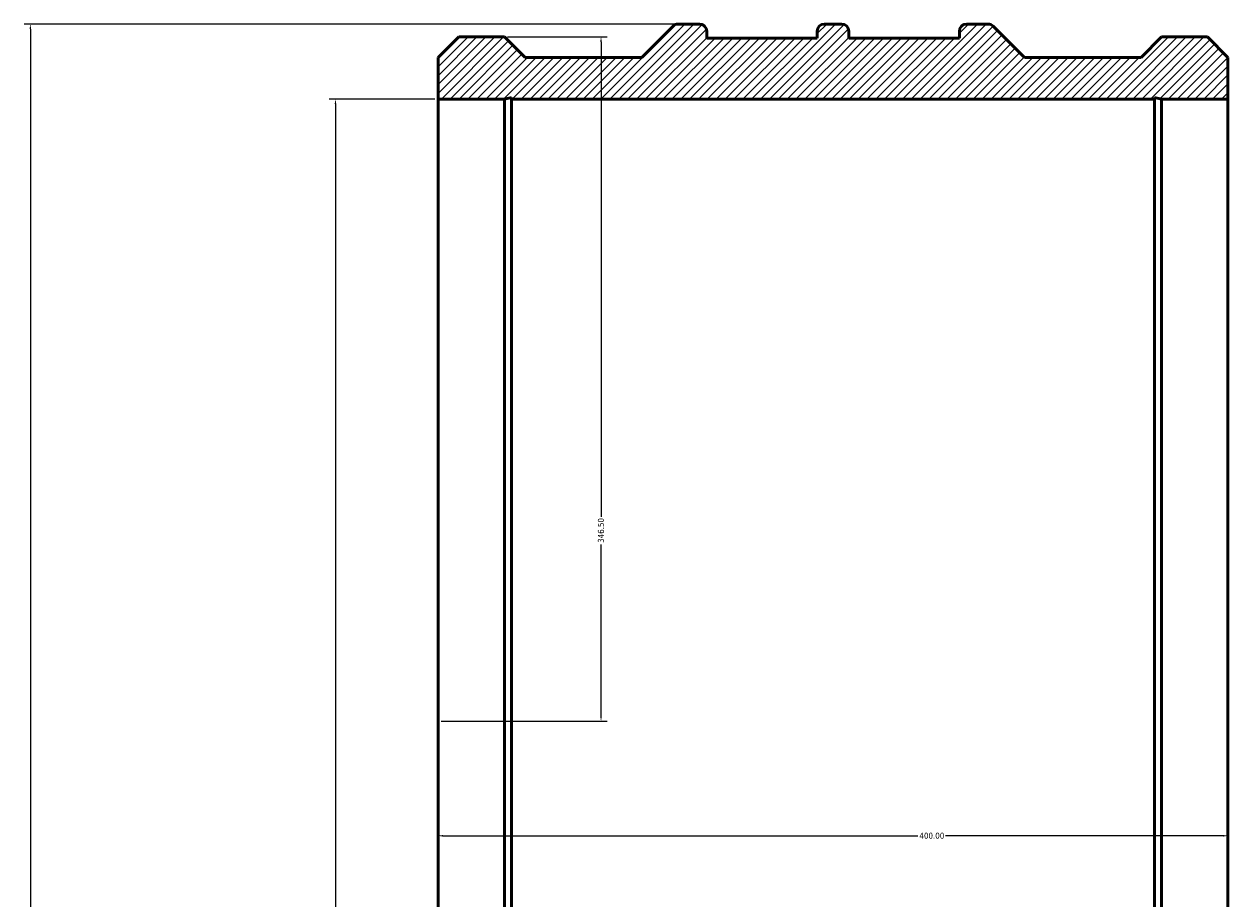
# Model space of a CAD drawing. Header units: millimetres. Extents: x -707 to 2177, y -1031 to 2652.
# Tile 5 of 6: x 144 to 754, y 1863 to 2306. Entities that reach past the tile are written whole.
import ezdxf

# ---------------------------------------------------------------- set-up
doc = ezdxf.new("R2010")
doc.units = ezdxf.units.MM
for name, color, linetype, lineweight in [('Dimension (ANSI)', 7, 'Continuous', 25), ('Hatch (ANSI)', 7, 'Continuous', 18), ('Visible (ANSI)', 7, 'Continuous', 50)]:
    doc.layers.add(name, color=color, linetype=linetype, lineweight=lineweight)
doc.styles.add('Note Text (ANSI)', font='tahoma.ttf')
doc.dimstyles.new('Default - mm (ANSI)', dxfattribs={"dimtxt": 3.048, "dimasz": 2.5, "dimexe": 3.175, "dimexo": 1.6002, "dimgap": 0.8, "dimtad": 0, "dimtoh": 1, "dimrnd": 1e-08, "dimzin": 4, "dimdsep": 46, "dimtxsty": 'Note Text (ANSI)', "dimcen": 0.09, "dimdle": 10, "dimclrd": 256, "dimclre": 256, "dimclrt": 230, "dimadec": 1, "dimazin": 1, "dimtfac": 1, "dimtofl": 0, "dimtmove": 0, "dimatfit": 3, "dimfxl": 1, "dimtolj": 1, "dimtzin": 4, "dimlwd": -1, "dimlwe": -1, "dimarcsym": 0})

# ---------------------------------------------------------------- blocks, each defined once
blk = doc.blocks.new('*D7')
at = {"layer": 'Defpoints', "color": 0, "transparency": 16777216}
for p in [(475.49, 2306.45), (147.49, 1600.45), (475.49, 1600.45)]:
    blk.add_point(p, dxfattribs=at)
at = {"layer": 'Dimension (ANSI)', "transparency": 16777216}
for p, q in [((473.89, 2306.45), (144.32, 2306.45)), ((147.49, 2303.95), (147.49, 1797.92)), ((147.49, 1602.95), (147.49, 1783.98)), ((473.89, 1600.45), (144.32, 1600.45))]:
    blk.add_line(p, q, dxfattribs=at)
for points in [[(147.08, 2303.95), (147.91, 2303.95), (147.49, 2306.45)], [(147.08, 1602.95), (147.91, 1602.95), (147.49, 1600.45)]]:
    blk.add_solid(points, dxfattribs=at)
at = {"layer": 'Dimension (ANSI)', "color": 230, "true_color": 0xff0080, "transparency": 16777216, "insert": (145.91, 1784.78), "char_height": 3.048, "attachment_point": 1, "rotation": 90, "style": 'Note Text (ANSI)'}
blk.add_mtext('\\A1;706.00', dxfattribs=at)
blk = doc.blocks.new('*D8')
at = {"layer": 'Defpoints', "color": 0, "transparency": 16777216}
for p in [(354.03, 2268.45), (302.03, 1638.45), (354.03, 1638.45)]:
    blk.add_point(p, dxfattribs=at)
at = {"layer": 'Dimension (ANSI)', "transparency": 16777216}
for p, q in [((352.43, 2268.45), (298.86, 2268.45)), ((302.03, 2265.95), (302.03, 1827.17)), ((302.03, 1640.95), (302.03, 1809.74)), ((352.43, 1638.45), (298.86, 1638.45))]:
    blk.add_line(p, q, dxfattribs=at)
for points in [[(301.61, 2265.95), (302.45, 2265.95), (302.03, 2268.45)], [(301.61, 1640.95), (302.45, 1640.95), (302.03, 1638.45)]]:
    blk.add_solid(points, dxfattribs=at)
at = {"layer": 'Dimension (ANSI)', "color": 230, "true_color": 0xff0080, "transparency": 16777216, "insert": (299.74, 1810.54), "char_height": 3.048, "attachment_point": 1, "rotation": 90, "style": 'Note Text (ANSI)'}
blk.add_mtext('\\A1;\\fAIGDT|b0|i0;\\H3.0480;\\ln\\fTahoma|b0|i0;\\H3.0480;630.00', dxfattribs=at)
blk = doc.blocks.new('*D9')
at = {"layer": 'Defpoints', "color": 0, "transparency": 16777216}
for p in [(354.03, 1953.45), (754.03, 1953.45), (754.03, 1895.46)]:
    blk.add_point(p, dxfattribs=at)
at = {"layer": 'Dimension (ANSI)', "transparency": 16777216}
for p, q in [((356.53, 1895.46), (597, 1895.46)), ((751.53, 1895.46), (611.06, 1895.46))]:
    blk.add_line(p, q, dxfattribs=at)
for points in [[(356.53, 1895.87), (356.53, 1895.04), (354.03, 1895.46)], [(751.53, 1895.87), (751.53, 1895.04), (754.03, 1895.46)]]:
    blk.add_solid(points, dxfattribs=at)
at = {"layer": 'Dimension (ANSI)', "color": 230, "true_color": 0xff0080, "transparency": 16777216, "insert": (597.8, 1897.04), "char_height": 3.048, "attachment_point": 1, "style": 'Note Text (ANSI)'}
blk.add_mtext('\\A1;400.00', dxfattribs=at)
blk = doc.blocks.new('*D10')
at = {"layer": 'Defpoints', "color": 0, "transparency": 16777216}
for p in [(387.64, 2299.95), (354.03, 1953.45), (436.53, 1953.45)]:
    blk.add_point(p, dxfattribs=at)
at = {"layer": 'Dimension (ANSI)', "transparency": 16777216}
for p, q in [((389.24, 2299.95), (439.71, 2299.95)), ((436.53, 2297.45), (436.53, 2056.93)), ((436.53, 1955.95), (436.53, 2042.98)), ((355.63, 1953.45), (439.71, 1953.45))]:
    blk.add_line(p, q, dxfattribs=at)
for points in [[(436.11, 2297.45), (436.95, 2297.45), (436.53, 2299.95)], [(436.11, 1955.95), (436.95, 1955.95), (436.53, 1953.45)]]:
    blk.add_solid(points, dxfattribs=at)
at = {"layer": 'Dimension (ANSI)', "color": 230, "true_color": 0xff0080, "transparency": 16777216, "insert": (434.94, 2043.78), "char_height": 3.048, "attachment_point": 1, "rotation": 90, "style": 'Note Text (ANSI)'}
blk.add_mtext('\\A1;346.50', dxfattribs=at)

msp = doc.modelspace()

# ---------------------------------------------------------------- hatches: boundary and pattern name
at = {"layer": 'Hatch (ANSI)'}
h = msp.add_hatch(dxfattribs=at)
h.set_pattern_fill('ANSI31', color=256, scale=25.4, style=0)
h.set_pattern_definition([(45, (0, 0), (-2.245064, 2.245064), [])])
edge = h.paths.add_edge_path()
edge.add_line((354.031, 2289.559), (354.031, 2268.454))
edge.add_line((354.031, 2268.454), (387.636, 2268.454))
edge.add_line((387.636, 2268.454), (391.162, 2269.203))
edge.add_line((391.162, 2269.203), (391.162, 2268.454))
edge.add_line((391.162, 2268.454), (716.9, 2268.454))
edge.add_line((716.9, 2268.454), (716.9, 2269.203))
edge.add_line((716.9, 2269.203), (720.426, 2268.454))
edge.add_line((720.426, 2268.454), (754.031, 2268.454))
edge.add_line((754.031, 2268.454), (754.031, 2289.559))
edge.add_line((754.031, 2289.559), (743.636, 2299.954))
edge.add_line((743.636, 2299.954), (720.426, 2299.954))
edge.add_line((720.426, 2299.954), (710.031, 2289.559))
edge.add_line((710.031, 2289.559), (650.926, 2289.559))
edge.add_line((650.926, 2289.559), (635.065, 2305.42))
edge.add_ellipse((632.569, 2302.924), major_axis=(2.496, 2.496), ratio=1, start_angle=0, end_angle=45)
edge.add_line((632.569, 2306.454), (621.561, 2306.454))
edge.add_ellipse((621.561, 2302.924), major_axis=(0, 3.53), ratio=1, start_angle=0, end_angle=90)
edge.add_line((618.031, 2302.924), (618.031, 2299.394))
edge.add_line((618.031, 2299.394), (562.031, 2299.394))
edge.add_line((562.031, 2299.394), (562.031, 2302.924))
edge.add_ellipse((558.501, 2302.924), major_axis=(3.53, 0), ratio=1, start_angle=0, end_angle=90)
edge.add_line((558.501, 2306.454), (549.561, 2306.454))
edge.add_ellipse((549.561, 2302.924), major_axis=(0, 3.53), ratio=1, start_angle=0, end_angle=90)
edge.add_line((546.031, 2302.924), (546.031, 2299.394))
edge.add_line((546.031, 2299.394), (490.031, 2299.394))
edge.add_line((490.031, 2299.394), (490.031, 2302.924))
edge.add_ellipse((486.501, 2302.924), major_axis=(3.53, 0), ratio=1, start_angle=0, end_angle=90)
edge.add_line((486.501, 2306.454), (475.493, 2306.454))
edge.add_ellipse((475.493, 2302.924), major_axis=(0, 3.53), ratio=1, start_angle=0, end_angle=45)
edge.add_line((472.997, 2305.42), (457.136, 2289.559))
edge.add_line((457.136, 2289.559), (398.031, 2289.559))
edge.add_line((398.031, 2289.559), (387.636, 2299.954))
edge.add_line((387.636, 2299.954), (364.426, 2299.954))
edge.add_line((364.426, 2299.954), (354.031, 2289.559))
edge = h.paths.add_edge_path()
edge.add_line((354.031, 1638.454), (354.031, 1617.349))
edge.add_line((354.031, 1617.349), (364.426, 1606.954))
edge.add_line((364.426, 1606.954), (368.531, 1606.954))
edge.add_line((368.531, 1606.954), (371.031, 1606.954))
edge.add_line((371.031, 1606.954), (371.031, 1620.954))
edge.add_line((371.031, 1620.954), (374.031, 1620.954))
edge.add_line((374.031, 1620.954), (374.031, 1609.954))
edge.add_line((374.031, 1609.954), (378.031, 1609.954))
edge.add_line((378.031, 1609.954), (378.031, 1620.954))
edge.add_line((378.031, 1620.954), (381.031, 1620.954))
edge.add_line((381.031, 1620.954), (381.031, 1606.954))
edge.add_line((381.031, 1606.954), (383.531, 1606.954))
edge.add_line((383.531, 1606.954), (387.636, 1606.954))
edge.add_line((387.636, 1606.954), (398.031, 1617.349))
edge.add_line((398.031, 1617.349), (457.136, 1617.349))
edge.add_line((457.136, 1617.349), (472.997, 1601.488))
edge.add_ellipse((475.493, 1603.984), major_axis=(-2.496, -2.496), ratio=1, start_angle=0, end_angle=45)
edge.add_line((475.493, 1600.454), (486.501, 1600.454))
edge.add_ellipse((486.501, 1603.984), major_axis=(0, -3.53), ratio=1, start_angle=0, end_angle=90)
edge.add_line((490.031, 1603.984), (490.031, 1607.514))
edge.add_line((490.031, 1607.514), (546.031, 1607.514))
edge.add_line((546.031, 1607.514), (546.031, 1603.984))
edge.add_ellipse((549.561, 1603.984), major_axis=(-3.53, 0), ratio=1, start_angle=0, end_angle=90)
edge.add_line((549.561, 1600.454), (558.501, 1600.454))
edge.add_ellipse((558.501, 1603.984), major_axis=(0, -3.53), ratio=1, start_angle=0, end_angle=90)
edge.add_line((562.031, 1603.984), (562.031, 1607.514))
edge.add_line((562.031, 1607.514), (618.031, 1607.514))
edge.add_line((618.031, 1607.514), (618.031, 1603.984))
edge.add_ellipse((621.561, 1603.984), major_axis=(-3.53, 0), ratio=1, start_angle=0, end_angle=90)
edge.add_line((621.561, 1600.454), (632.569, 1600.454))
edge.add_ellipse((632.569, 1603.984), major_axis=(0, -3.53), ratio=1, start_angle=0, end_angle=45)
edge.add_line((635.065, 1601.488), (650.926, 1617.349))
edge.add_line((650.926, 1617.349), (710.031, 1617.349))
edge.add_line((710.031, 1617.349), (720.426, 1606.954))
edge.add_line((720.426, 1606.954), (724.531, 1606.954))
edge.add_line((724.531, 1606.954), (727.031, 1606.954))
edge.add_line((727.031, 1606.954), (727.031, 1620.954))
edge.add_line((727.031, 1620.954), (730.031, 1620.954))
edge.add_line((730.031, 1620.954), (730.031, 1609.954))
edge.add_line((730.031, 1609.954), (734.031, 1609.954))
edge.add_line((734.031, 1609.954), (734.031, 1620.954))
edge.add_line((734.031, 1620.954), (737.031, 1620.954))
edge.add_line((737.031, 1620.954), (737.031, 1606.954))
edge.add_line((737.031, 1606.954), (739.531, 1606.954))
edge.add_line((739.531, 1606.954), (743.636, 1606.954))
edge.add_line((743.636, 1606.954), (754.031, 1617.349))
edge.add_line((754.031, 1617.349), (754.031, 1638.454))
edge.add_line((754.031, 1638.454), (720.426, 1638.454))
edge.add_line((720.426, 1638.454), (716.9, 1637.705))
edge.add_line((716.9, 1637.705), (716.9, 1638.454))
edge.add_line((716.9, 1638.454), (391.162, 1638.454))
edge.add_line((391.162, 1638.454), (391.162, 1637.705))
edge.add_line((391.162, 1637.705), (387.636, 1638.454))
edge.add_line((387.636, 1638.454), (354.031, 1638.454))

# ---------------------------------------------------------------- linework, layer by layer
at = {"layer": 'Visible (ANSI)'}
for p, q in [((472.997, 2305.42), (457.136, 2289.559)), ((486.501, 2306.454), (475.493, 2306.454)), ((558.501, 2306.454), (549.561, 2306.454)), ((632.569, 2306.454), (621.561, 2306.454)), ((650.926, 2289.559), (635.065, 2305.42)), ((364.426, 2299.954), (354.031, 2289.559)), ((387.636, 2299.954), (364.426, 2299.954)), ((398.031, 2289.559), (387.636, 2299.954)), ((490.031, 2299.394), (490.031, 2302.924)), ((546.031, 2299.394), (490.031, 2299.394)), ((546.031, 2302.924), (546.031, 2299.394)), ((562.031, 2299.394), (562.031, 2302.924)), ((618.031, 2299.394), (562.031, 2299.394)), ((618.031, 2302.924), (618.031, 2299.394)), ((720.426, 2299.954), (710.031, 2289.559)), ((743.636, 2299.954), (720.426, 2299.954)), ((754.031, 2289.559), (743.636, 2299.954)), ((354.031, 2289.559), (354.031, 2268.454)), ((457.136, 2289.559), (398.031, 2289.559)), ((710.031, 2289.559), (650.926, 2289.559)), ((754.031, 2268.454), (754.031, 2289.559)), ((354.031, 2268.454), (387.636, 2268.454)), ((354.031, 1638.454), (354.031, 2268.454)), ((387.636, 2268.454), (391.162, 2269.203)), ((387.636, 1638.454), (387.636, 2268.454)), ((391.162, 2269.203), (391.162, 2268.454)), ((391.162, 2268.454), (716.9, 2268.454)), ((391.162, 1638.454), (391.162, 2268.454)), ((716.9, 2268.454), (716.9, 2269.203)), ((716.9, 2269.203), (720.426, 2268.454)), ((716.9, 1638.454), (716.9, 2268.454)), ((720.426, 2268.454), (754.031, 2268.454)), ((720.426, 1638.454), (720.426, 2268.454)), ((754.031, 1638.454), (754.031, 2268.454))]:
    msp.add_line(p, q, dxfattribs=at)
for centre, start, end in [((475.493, 2302.924), 90, 135), ((486.501, 2302.924), 0, 90), ((549.561, 2302.924), 90, 180), ((558.501, 2302.924), 0, 90), ((621.561, 2302.924), 90, 180), ((632.569, 2302.924), 45, 90)]:
    msp.add_arc(centre, 3.53, start, end, dxfattribs=at)

# ---------------------------------------------------------------- dimensions: what is measured, and where the dimension line sits
at = {"layer": 'Dimension (ANSI)'}
for base, p1, p2, angle, override, picture, middle in [((147.493, 1600.454), (475.493, 2306.454), (475.493, 1600.454), 90, {"dimtoh": 0, "dimdec": 2, "dimtp": 0, "dimtm": 0, "dimtdec": 2, "dimatfit": 1}, '*D7', (147.493, 1790.954)), ((436.531, 1953.454), (387.636, 2299.954), (354.031, 1953.454), 90, {"dimtoh": 0, "dimdec": 2, "dimtp": 0, "dimtm": 0, "dimtdec": 2, "dimatfit": 1}, '*D10', (436.531, 2049.954)), ((754.031, 1895.456), (354.031, 1953.454), (754.031, 1953.454), 180, {"dimtoh": 0, "dimdec": 2, "dimse1": 1, "dimse2": 1, "dimtp": 0, "dimtm": 0, "dimtdec": 2, "dimatfit": 1}, '*D9', (604.031, 1895.456))]:
    dim = msp.add_linear_dim(base=base, p1=p1, p2=p2, angle=angle, dimstyle='Default - mm (ANSI)', override=override, dxfattribs=at)
    dim.commit()
    dim.dimension.update_dxf_attribs({"geometry": picture, "text_midpoint": middle, "dimtype": 160})
dim = msp.add_linear_dim(base=(302.031, 1638.454), p1=(354.031, 2268.454), p2=(354.031, 1638.454), angle=90, text='\\fAIGDT|b0|i0;\\H3.0480;\\ln\\fTahoma|b0|i0;\\H3.0480;<>', dimstyle='Default - mm (ANSI)', override={"dimtoh": 0, "dimdec": 2, "dimtp": 0, "dimtm": 0, "dimtdec": 2, "dimatfit": 1}, dxfattribs=at)
dim.commit()
dim.dimension.update_dxf_attribs({"geometry": '*D8', "text_midpoint": (302.031, 1818.454), "dimtype": 160})

doc.saveas('drawing.dxf')
